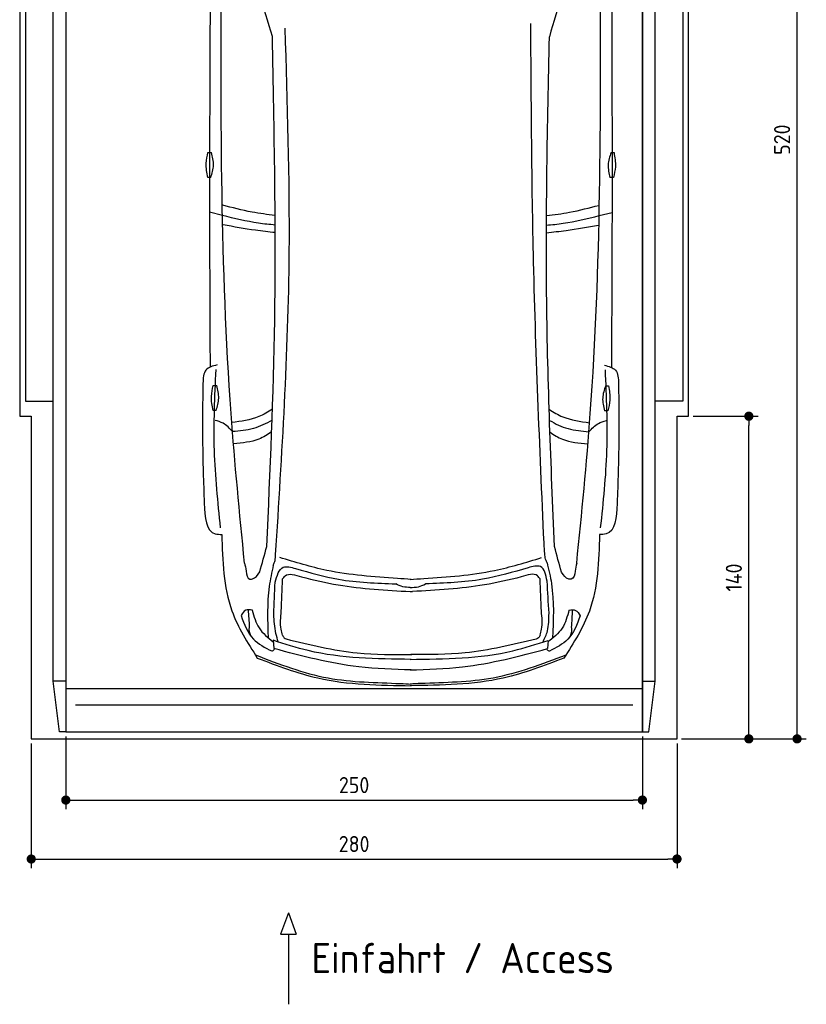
# Model space of a CAD drawing. Header units: millimetres. Extents: x -20 to 3411, y -1152 to 5573.
# Tile 1 of 2: x 0 to 3411, y -1152 to 3121. Entities that reach past the tile are written whole.
import ezdxf

# ---------------------------------------------------------------- set-up
doc = ezdxf.new("R2010")
doc.units = ezdxf.units.MM
for name, color, linetype in [('4', 3, 'Continuous'), ('5', 3, 'Continuous'), ('Car', 10, 'Continuous')]:
    doc.layers.add(name, color=color, linetype=linetype)
doc.styles.get("Standard").update_dxf_attribs({"font": 'ISOCP.SHX'})
doc.dimstyles.new('GEN-ISO', dxfattribs={"dimscale": 20, "dimtxt": 3.5, "dimasz": 2, "dimexe": 2, "dimexo": 1, "dimgap": 1.5, "dimtad": 1, "dimdec": 1, "dimdsep": 46, "dimtxsty": 'Standard', "dimblk": 'PUNKT', "dimcen": 2, "dimclrd": 256, "dimclre": 256, "dimclrt": 2, "dimadec": 0, "dimazin": 0, "dimtp": 0.1, "dimtm": 0.1, "dimtfac": 0.71, "dimtdec": 1, "dimtmove": 2, "dimatfit": 3, "dimldrblk": 'PUNKT', "dimfxl": 0, "dimtolj": 1, "dimarcsym": 0})

# ---------------------------------------------------------------- blocks, each defined once
blk = doc.blocks.new('PUNKT')
at = {"layer": '4', "color": 0, "linetype": 'ByBlock'}
blk.add_line((-0.5, 0), (-1, 0), dxfattribs=at)
at = {"layer": '4', "color": 0, "linetype": 'ByBlock', "const_width": 0.5}
blk.add_lwpolyline([(-0.25, 0, 1), (0.25, 0, 1)], format="xyb", close=True, dxfattribs=at)
blk = doc.blocks.new('*D5')
at = {"layer": '5', "lineweight": -2}
for p, q in [((2920, 5200), (3410.6, 5200)), ((3370.6, 40), (3370.6, 5160)), ((2870, 0), (3410.6, 0))]:
    blk.add_line(p, q, dxfattribs=at)
at = {"layer": 'DEFPOINTS', "color": 0}
for p in [(2900, 5200), (3370.6, 5200), (2850, 0)]:
    blk.add_point(p, dxfattribs=at)
at = {"layer": '5', "lineweight": -2, "xscale": 40, "yscale": 40, "zscale": 40}
for p, rotation in [((3370.6, 5200), 90), ((3370.6, 0), 270)]:
    blk.add_blockref('PUNKT', p, dxfattribs=dict(at, rotation=rotation))
at = {"layer": '5', "color": 2, "insert": (3305.6, 2600), "char_height": 70, "attachment_point": 5, "rotation": 90}
blk.add_mtext('\\A1;520', dxfattribs=at)
blk = doc.blocks.new('*D6')
at = {"layer": '5', "lineweight": -2}
for p, q in [((2920, 1400), (3201.5, 1400)), ((3161.5, 40), (3161.5, 1360)), ((2870, 0), (3201.5, 0))]:
    blk.add_line(p, q, dxfattribs=at)
at = {"layer": 'DEFPOINTS', "color": 0}
for p in [(2900, 1400), (3161.5, 1400), (2850, 0)]:
    blk.add_point(p, dxfattribs=at)
at = {"layer": '5', "lineweight": -2, "xscale": 40, "yscale": 40, "zscale": 40}
for p, rotation in [((3161.5, 1400), 90), ((3161.5, 0), 270)]:
    blk.add_blockref('PUNKT', p, dxfattribs=dict(at, rotation=rotation))
at = {"layer": '5', "color": 2, "insert": (3096.5, 700), "char_height": 70, "attachment_point": 5, "rotation": 90}
blk.add_mtext('\\A1;140', dxfattribs=at)
blk = doc.blocks.new('*D7')
at = {"layer": '5', "lineweight": -2}
for p, q in [((50, -20), (50, -561.3)), ((2850, -20), (2850, -561.3)), ((90, -521.3), (2810, -521.3))]:
    blk.add_line(p, q, dxfattribs=at)
at = {"layer": 'DEFPOINTS', "color": 0}
for p in [(50, 0), (2850, 0), (2850, -521.3)]:
    blk.add_point(p, dxfattribs=at)
at = {"layer": '5', "lineweight": -2, "xscale": 40, "yscale": 40, "zscale": 40, "rotation": 180}
blk.add_blockref('PUNKT', (50, -521.3), dxfattribs=at)
at = {"layer": '5', "lineweight": -2, "xscale": 40, "yscale": 40, "zscale": 40}
blk.add_blockref('PUNKT', (2850, -521.3), dxfattribs=at)
at = {"layer": '5', "color": 2, "insert": (1450, -456.3), "char_height": 70, "attachment_point": 5}
blk.add_mtext('280', dxfattribs=at)
blk = doc.blocks.new('*D8')
at = {"layer": '5', "lineweight": -2}
for p, q in [((200, 10), (200, -305.5)), ((2700, 10), (2700, -305.5)), ((240, -265.5), (2660, -265.5))]:
    blk.add_line(p, q, dxfattribs=at)
at = {"layer": 'DEFPOINTS', "color": 0}
for p in [(200, 30), (2700, 30), (2700, -265.5)]:
    blk.add_point(p, dxfattribs=at)
at = {"layer": '5', "lineweight": -2, "xscale": 40, "yscale": 40, "zscale": 40, "rotation": 180}
blk.add_blockref('PUNKT', (200, -265.5), dxfattribs=at)
at = {"layer": '5', "lineweight": -2, "xscale": 40, "yscale": 40, "zscale": 40}
blk.add_blockref('PUNKT', (2700, -265.5), dxfattribs=at)
at = {"layer": '5', "color": 2, "insert": (1450, -200.5), "char_height": 70, "attachment_point": 5}
blk.add_mtext('250', dxfattribs=at)

msp = doc.modelspace()

# ---------------------------------------------------------------- linework, layer by layer
for p, q in [((172.5, 30), (145, 250)), ((200, 250), (145, 250)), ((200, 218), (2700, 218)), ((2700, 250), (2755, 250)), ((2727.5, 30), (2755, 250)), ((1164.92, -754.39), (1130.42, -847.09)), ((1164.92, -754.39), (1199.43, -847.09)), ((1130.42, -847.09), (1199.43, -847.09)), ((1164.92, -847.09), (1164.92, -1151.72))]:
    msp.add_line(p, q)
msp.add_lwpolyline([(2900, 3300), (2850, 3300), (2850, 5200), (50, 5200), (50, 3300), (0, 3300), (0, 1400), (50, 1400), (50, 0), (2850, 0), (2850, 1400), (2900, 1400)], close=True)
for points in [[(145, 5110), (200, 5110), (200, 30), (172.5, 30)], [(145, 250), (145, 5110)], [(200, 30), (2700, 30), (2700, 5110)], [(200, 5110), (200, 30)], [(2755, 5110), (2700, 5110), (2700, 30), (2727.5, 30)], [(2755, 250), (2755, 5110)], [(145, 3265), (25, 3265), (25, 1465), (145, 1465)], [(2755, 3265), (2875, 3265), (2875, 1465), (2755, 1465)], [(2657.98, 146.19), (1550, 146.19), (242.02, 146.19)]]:
    msp.add_lwpolyline(points)
at = {"layer": 'Car'}
for p, q in [((879, 2271.01), (823.22, 2285)), ((2512.46, 2270.32), (2568.25, 2284.26)), ((1098.85, 427.79), (1102.01, 392.07)), ((2291.05, 427.28), (2287.86, 391.56))]:
    msp.add_line(p, q, dxfattribs=at)
for points in [[(816.39, 2544.39), (831.37, 2544.39)], [(2563.91, 2543.93), (2576.85, 2543.68)], [(828.74, 2435.83), (815.81, 2435.83)], [(2574.21, 2435.16), (2559.24, 2435.44)], [(839.29, 1533.45), (854.27, 1533.45)], [(2540.13, 1532.26), (2553.06, 1532.02)], [(851.65, 1424.89), (838.71, 1424.89)], [(2550.43, 1423.49), (2535.45, 1423.77)]]:
    msp.add_lwpolyline(points, dxfattribs=at)
for centre, start, end in [((-4863.24, 1344.41), 15.945352, 19.596216), ((8253.91, 1338.85), 160.355167, 164.006031)]:
    msp.add_arc(centre, 6197.21, start, end, dxfattribs=at)
for points, knots in [([(826.16, 3308.51), (824.35, 2963.79), (822.02, 2396.19), (824.33, 1828.6), (825.54, 1612.82)], [30.2317921, 30.2317921, 30.2317921, 30.2317921, 135.7738464, 200.5104278, 200.5104278, 200.5104278, 200.5104278]), ([(2566.18, 3308.5), (2567.71, 2958.81), (2569.54, 2393.33), (2566.76, 1827.87), (2565.36, 1612.08)], [30.8675023, 30.8675023, 30.8675023, 30.8675023, 135.7738464, 200.5104278, 200.5104278, 200.5104278, 200.5104278]), ([(1107.24, 2271.04), (1073.95, 2274.94), (996.7, 2285.52), (921.08, 2305.05), (880.21, 2315.08)], [6.4329915, 6.4329915, 6.4329915, 6.4329915, 16.5424251, 29.8301072, 29.8301072, 29.8301072, 29.8301072]), ([(2284.44, 2270.56), (2317.66, 2274.43), (2394.85, 2284.94), (2470.41, 2304.39), (2511.32, 2314.93)], [6.4540006, 6.4540006, 6.4540006, 6.4540006, 16.5424251, 29.8301072, 29.8301072, 29.8301072, 29.8301072]), ([(1107.66, 2229.59), (1083.35, 2231.56), (1006.23, 2239.42), (930.75, 2258.16), (879, 2271.01)], [6.5564591, 6.5564591, 6.5564591, 6.5564591, 13.8699149, 29.8274463, 29.8274463, 29.8274463, 29.8274463]), ([(2284.01, 2229.11), (2308.24, 2231.06), (2385.29, 2238.86), (2460.7, 2257.51), (2512.46, 2270.32)], [6.5803524, 6.5803524, 6.5803524, 6.5803524, 13.8699149, 29.8274463, 29.8274463, 29.8274463, 29.8274463]), ([(1107.67, 2196.76), (1079.27, 2199.65), (1002.93, 2208.26), (927.28, 2221.94), (881.62, 2230.2)], [6.6327441, 6.6327441, 6.6327441, 6.6327441, 15.2289071, 29.6828472, 29.6828472, 29.6828472, 29.6828472]), ([(2284, 2196.29), (2312.31, 2199.15), (2388.57, 2207.68), (2464.14, 2221.29), (2509.81, 2229.51)], [6.6592474, 6.6592474, 6.6592474, 6.6592474, 15.2289071, 29.6828472, 29.6828472, 29.6828472, 29.6828472]), ([(1095.82, 1431.23), (1076.85, 1418.18), (1023.09, 1386.75), (959.75, 1377.9), (920.02, 1372.34)], [7.4489286, 7.4489286, 7.4489286, 7.4489286, 14.3334492, 26.2908128, 26.2908128, 26.2908128, 26.2908128]), ([(2295.74, 1430.16), (2314.46, 1417.32), (2367.95, 1386.13), (2430.95, 1377.27), (2470.68, 1371.69)], [7.5476492, 7.5476492, 7.5476492, 7.5476492, 14.3334492, 26.2908128, 26.2908128, 26.2908128, 26.2908128]), ([(1094.16, 1382.9), (1068.15, 1367.69), (1014.15, 1341.32), (953.31, 1336.03), (922.56, 1333.35)], [6.4830652, 6.4830652, 6.4830652, 6.4830652, 15.4380648, 24.5854757, 24.5854757, 24.5854757, 24.5854757]), ([(2297.33, 1381.93), (2323.08, 1366.9), (2376.82, 1340.72), (2437.36, 1335.4), (2468.1, 1332.69)], [6.572602, 6.572602, 6.572602, 6.572602, 15.4380648, 24.5854757, 24.5854757, 24.5854757, 24.5854757]), ([(1092.35, 1332.86), (1074.99, 1319.89), (1025.43, 1289.16), (965.09, 1284.03), (928.27, 1280.89)], [6.8005863, 6.8005863, 6.8005863, 6.8005863, 13.2652487, 24.5027164, 24.5027164, 24.5027164, 24.5027164]), ([(2299.06, 1331.79), (2316.18, 1319.04), (2365.51, 1288.57), (2425.53, 1283.41), (2462.35, 1280.24)], [6.8925435, 6.8925435, 6.8925435, 6.8925435, 13.2652487, 24.5027164, 24.5027164, 24.5027164, 24.5027164]), ([(1697.41, 299.1), (1621.27, 301.48), (1419.37, 307.8), (1223.7, 358.88), (1102.01, 392.07)], [0, 0, 0, 0, 22.79473, 60.4405335, 60.4405335, 60.4405335, 60.4405335]), ([(1692.38, 299.1), (1768.53, 301.42), (1970.43, 307.57), (2166.14, 358.48), (2287.86, 391.56)], [0, 0, 0, 0, 22.79473, 60.4405335, 60.4405335, 60.4405335, 60.4405335])]:
    msp.add_open_spline(points, degree=3, knots=knots, dxfattribs=at)
for points in [[(974.98, 763.04), (916.6, 1412.18), (874, 3327.82)], [(2415.2, 762.43), (2474.14, 1411.52), (2518.36, 3327.13)], [(1109.63, 798.89), (1168.72, 2109.9), (1150.79, 3084.2)], [(2275.2, 810.66), (2228.2, 2069.73), (2216.04, 3104.73)], [(1071.56, 834.8), (1105.6, 1816.63), (1095.53, 3046.91)], [(2318.68, 834.27), (2285.03, 1899.39), (2296.6, 3046.4)], [(815.81, 2435.83), (808.57, 2497.11), (816.39, 2544.39)], [(828.74, 2435.83), (840.11, 2488.94), (831.37, 2544.39)], [(2563.91, 2543.93), (2551.54, 2491.04), (2559.24, 2435.44)], [(2576.85, 2543.68), (2582.93, 2482.28), (2574.21, 2435.16)], [(855.97, 1622.42), (807.72, 1600.54), (794.44, 1542.71)], [(871.35, 916.08), (844.35, 1251.63), (851.4, 1602.43)], [(2518.96, 915.38), (2546.24, 1250.91), (2539.5, 1601.72)], [(2534.94, 1621.71), (2583.17, 1599.79), (2596.4, 1541.95)], [(794.44, 1542.71), (792.93, 1294.66), (799.96, 1022.24)], [(2596.4, 1541.95), (2597.7, 1293.89), (2590.44, 1021.48)], [(838.71, 1424.89), (831.47, 1486.17), (839.29, 1533.45)], [(851.65, 1424.89), (863.02, 1478), (854.27, 1533.45)], [(2540.13, 1532.26), (2527.76, 1479.37), (2535.45, 1423.77)], [(2553.06, 1532.02), (2559.14, 1470.61), (2550.43, 1423.49)], [(922.56, 1333.35), (881.49, 1369.57), (846.9, 1382)], [(2468.1, 1332.69), (2509.21, 1368.88), (2543.9, 1381.31)], [(799.96, 1022.24), (847.81, 889.77), (876.07, 887.12)], [(2590.44, 1021.48), (2542.48, 889.05), (2514.22, 886.43)], [(876.07, 887.12), (920.03, 555.49), (1030.25, 350.9)], [(2514.22, 886.43), (2469.98, 554.83), (2359.59, 350.34)], [(1040.81, 724.31), (1071.56, 834.8)], [(2349.34, 723.76), (2318.68, 834.27)], [(1099.61, 753.98), (1107.1, 774.35), (1109.63, 798.89)], [(1638, 695.63), (1331.65, 731.15), (1127.18, 787.18)], [(1752.12, 695.58), (2058.51, 730.85), (2263.02, 786.7)], [(2286.5, 764.5), (2279.01, 784.88), (2276.48, 809.41)], [(974.98, 763.04), (981.84, 727.78), (998.5, 693.5), (1001.63, 693)], [(1099.61, 753.98), (1081.88, 661.29), (1077.28, 438.92)], [(1107.69, 679.87), (1142.69, 744.33), (1196.54, 739.26)], [(1196.54, 739.26), (1382.75, 692.69), (1630.38, 672.73)], [(2204.46, 742.37), (2007.37, 692.43), (1759.73, 672.68)], [(2286.99, 683.67), (2258.31, 747.44), (2204.46, 742.37)], [(2286.5, 764.5), (2305.59, 673.73), (2310.3, 436.45)], [(2415.2, 762.43), (2408.31, 727.18), (2391.63, 692.91), (2388.49, 692.41)], [(1134.17, 553.36), (1140.17, 693.86)], [(1140.17, 693.86), (1150.68, 706.79), (1221.26, 702.78)], [(1221.26, 702.78), (1381.12, 668.19), (1693.72, 639.31)], [(1697.35, 692.21), (1638, 695.63)], [(1692.78, 692.21), (1752.12, 695.58)], [(2174.92, 702.75), (2015.06, 668.16), (1702.46, 639.27)], [(2256.02, 693.83), (2245.5, 706.76), (2174.92, 702.75)], [(2262.01, 553.33), (2256.02, 693.83)], [(2295.02, 545.55), (2286.99, 683.67)], [(1101.26, 540.73), (1107.69, 679.87)], [(1693.04, 657.29), (1661.64, 660.14), (1630.38, 672.73)], [(1693.04, 657.29), (1728.45, 660.11), (1759.73, 672.68)], [(1693.72, 639.31), (1697.95, 639.12), (1702.51, 639.27)], [(1008.66, 559.11), (979.88, 558.31), (959.95, 534.72)], [(996.93, 484.56), (992.01, 560.63)], [(1008.39, 559.11), (1037.72, 481.14), (1099.44, 421.12)], [(2381.62, 558.53), (2352.23, 480.58), (2290.45, 420.61)], [(2381.35, 558.53), (2410.13, 557.7), (2430.04, 534.09)], [(2393.02, 483.97), (2398.01, 560.04)], [(959.68, 534.72), (1013.14, 432.99), (1092.89, 381.44)], [(1120.93, 420.64), (1110.97, 457.77), (1101.26, 540.73)], [(1140.04, 449.88), (1133.49, 475.58), (1134.17, 553.36)], [(2256.14, 449.85), (2262.69, 475.55), (2262.01, 553.33)], [(2268.96, 420.15), (2288.14, 468.1), (2295.02, 545.55)], [(2430.31, 534.09), (2376.76, 432.41), (2296.97, 380.93)], [(1697.4, 345.08), (1251.02, 382.8), (1098.85, 427.79)], [(1140.04, 449.88), (1146.6, 438.57), (1155.5, 433.41)], [(1155.5, 433.41), (1463.82, 373.21), (1699.94, 365.6)], [(1692.43, 345.08), (2138.84, 382.42), (2291.05, 427.28)], [(2239.83, 433.35), (1931.51, 373.14), (1695.39, 365.54)], [(2256.14, 449.85), (2249.58, 438.54), (2239.83, 433.35)], [(1092.89, 381.44), (1096.65, 382.11), (1105.1, 391.22)], [(2296.97, 380.93), (2293.21, 381.61), (2284.77, 390.72)], [(1021.73, 364.32), (1337.45, 264.35), (1650.76, 240.14), (1697.42, 237.94)], [(1030.25, 350.9), (1292.87, 264.21), (1697.42, 230.66)], [(2359.59, 350.34), (2096.88, 263.87), (1692.31, 230.66)], [(2368.12, 363.75), (2052.31, 264.05), (1738.98, 240.1), (1692.32, 237.94)]]:
    msp.add_spline(points, degree=3, dxfattribs=at)
for points, end_tangent in [([(1001.63, 693), (1008.97, 693.97), (1040.81, 724.31)], (0.2734089, 0.9618979)), ([(2388.49, 692.41), (2381.16, 693.39), (2349.34, 723.76)], (-0.2725926, 0.9621296)), ([(1004.46, 442.96), (995.63, 478.61), (996.93, 484.56)], (-0.0338838, 0.9994258)), ([(2385.45, 442.38), (2394.31, 478.02), (2393.02, 483.97)], (0.0347318, 0.9993967))]:
    msp.add_spline(points, degree=3, dxfattribs=dict(at, end_tangent=end_tangent))

# ---------------------------------------------------------------- texts
msp.add_text('Einfahrt / Access', height=131.25).set_placement((1265.34, -1016.67))

# ---------------------------------------------------------------- dimensions: what is measured, and where the dimension line sits
at = {"layer": '5'}
for base, p2, picture, middle in [((3370.6, 5200), (2900, 5200), '*D5', (3305.6, 2600)), ((3161.5, 1400), (2900, 1400), '*D6', (3096.5, 700))]:
    dim = msp.add_linear_dim(base=base, p1=(2850, 0), p2=p2, angle=270, dimstyle='GEN-ISO', override={"dimlfac": 0.1}, dxfattribs=at)
    dim.commit()
    dim.dimension.update_dxf_attribs({"geometry": picture, "text_midpoint": middle})
for base, p1, p2, picture, middle in [((2700, -265.52), (200, 30), (2700, 30), '*D8', (1450, -200.51)), ((2850, -521.34), (50, 0), (2850, 0), '*D7', (1450, -456.33))]:
    dim = msp.add_linear_dim(base=base, p1=p1, p2=p2, dimstyle='GEN-ISO', override={"dimlfac": 0.1, "dimtolj": 0}, dxfattribs=at)
    dim.commit()
    dim.dimension.update_dxf_attribs({"geometry": picture, "text_midpoint": middle})

doc.saveas('drawing.dxf')
